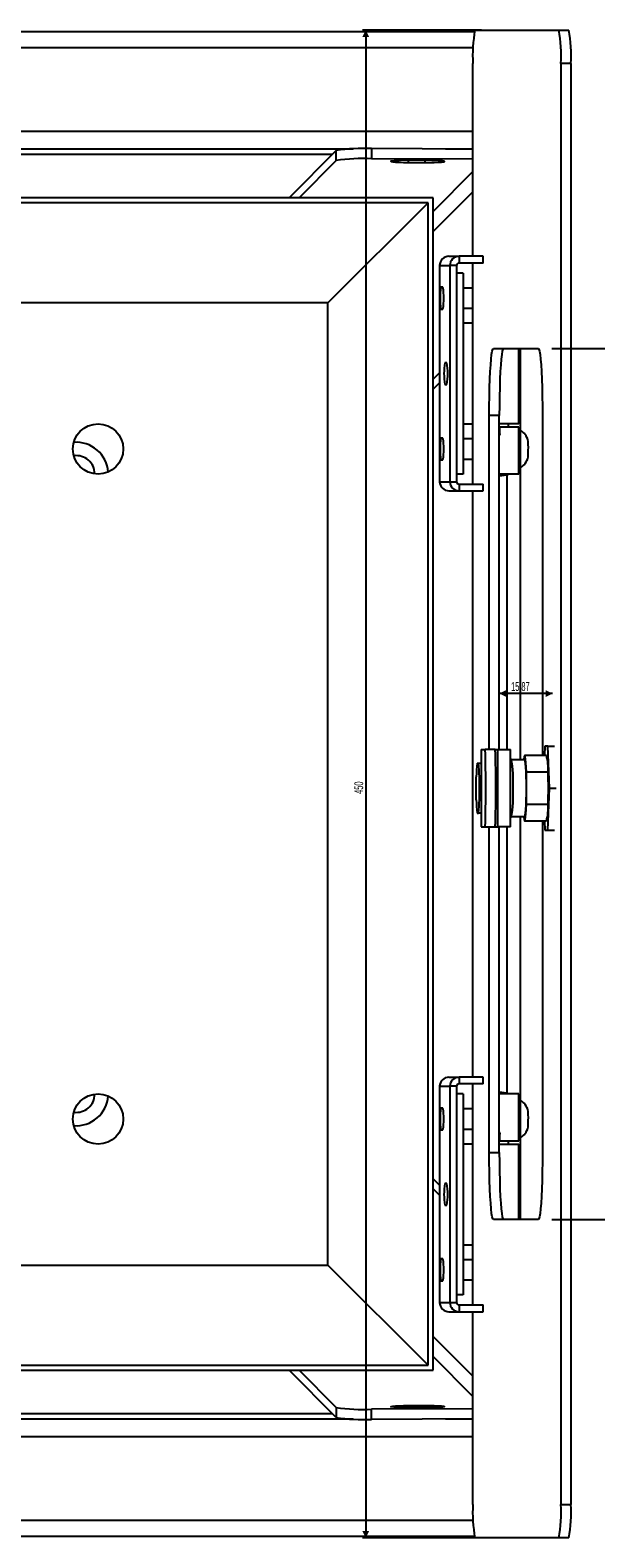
# Model space of a CAD drawing. Header units: millimetres. Extents: x 75 to 1063, y 48 to 1489.
# Tile 2 of 7: x 379 to 548, y 48 to 498. Entities that reach past the tile are written whole.
import ezdxf

# ---------------------------------------------------------------- set-up
doc = ezdxf.new("R2010")
doc.units = ezdxf.units.MM
doc.layers.add('FORMAT', color=7, linetype='Continuous')
doc.styles.add('SLDTEXTSTYLE0', font='TXT', dxfattribs={"width": 0.605})
doc.dimstyles.new('SLDDIMSTYLE1', dxfattribs={"dimtxt": 2.568319, "dimasz": 2, "dimexe": 0, "dimexo": 0.0625, "dimgap": 0.64208, "dimtad": 1, "dimrnd": 1e-09, "dimzin": 12, "dimdsep": 46, "dimtxsty": 'SLDTEXTSTYLE0', "dimsah": 1, "dimcen": 0.09, "dimadec": 0, "dimazin": 3, "dimtfac": 1, "dimtmove": 0, "dimatfit": 0, "dimfxl": 0, "dimfrac": 2, "dimtolj": 1, "dimtzin": 12, "dimarcsym": 0})
doc.dimstyles.new('SLDDIMSTYLE2', dxfattribs={"dimtxt": 2.568319, "dimasz": 2, "dimexe": 0, "dimexo": 0.0625, "dimgap": 0.64208, "dimtad": 1, "dimrnd": 1e-09, "dimzin": 12, "dimdsep": 46, "dimtxsty": 'SLDTEXTSTYLE0', "dimsah": 1, "dimcen": 0.09, "dimadec": 0, "dimazin": 3, "dimtfac": 1, "dimtofl": 0, "dimtmove": 0, "dimatfit": 3, "dimfxl": 0, "dimfrac": 2, "dimtolj": 1, "dimtzin": 12, "dimarcsym": 0})

# ---------------------------------------------------------------- blocks, each defined once
blk = doc.blocks.new('_D_2')
at = {"layer": 'FORMAT'}
blk.add_line((534.97, 299.71), (519.1, 299.71), dxfattribs=at)
for points in [[(519.1, 299.71), (521.1, 298.71), (521.1, 300.71)], [(534.97, 299.71), (532.97, 300.71), (532.97, 298.71)]]:
    blk.add_solid(points, dxfattribs=at)
at = {"layer": 'FORMAT', "insert": (522.62, 303.12), "char_height": 2.646, "attachment_point": 1, "style": 'SLDTEXTSTYLE0'}
blk.add_mtext('15,87', dxfattribs=at)
blk = doc.blocks.new('_D_3')
at = {"layer": 'FORMAT'}
for p, q in [((534.74, 402.71), (675.82, 402.71)), ((674.83, 142.71), (674.83, 402.71)), ((534.74, 142.71), (675.82, 142.71))]:
    blk.add_line(p, q, dxfattribs=at)
for points in [[(674.83, 402.71), (673.83, 400.71), (675.83, 400.71)], [(674.83, 142.71), (675.83, 144.71), (673.83, 144.71)]]:
    blk.add_solid(points, dxfattribs=at)
at = {"layer": 'FORMAT', "insert": (671.42, 269.77), "char_height": 2.646, "attachment_point": 1, "rotation": 90, "style": 'SLDTEXTSTYLE0'}
blk.add_mtext('260', dxfattribs=at)
blk = doc.blocks.new('_D_4')
at = {"layer": 'FORMAT'}
for p, q in [((513.83, 497.71), (478.24, 497.71)), ((479.23, 497.71), (479.23, 47.71)), ((513.83, 47.71), (478.24, 47.71))]:
    blk.add_line(p, q, dxfattribs=at)
for points in [[(479.23, 497.71), (478.23, 495.71), (480.23, 495.71)], [(479.23, 47.71), (480.23, 49.71), (478.23, 49.71)]]:
    blk.add_solid(points, dxfattribs=at)
at = {"layer": 'FORMAT', "insert": (475.82, 269.77), "char_height": 2.646, "attachment_point": 1, "rotation": 90, "style": 'SLDTEXTSTYLE0'}
blk.add_mtext('450', dxfattribs=at)

msp = doc.modelspace()

# ---------------------------------------------------------------- linework, layer by layer
at = {"color": 7, "linetype": 'Continuous', "lineweight": 25}
for p, q in [((511.636, 497.205), (81.857, 497.205)), ((511.828, 497.711), (536.858, 497.711)), ((536.858, 497.711), (539.852, 497.711)), ((511.217, 430.211), (511.217, 487.711)), ((540.463, 487.711), (537.468, 487.711)), ((537.468, 487.711), (537.468, 57.711)), ((540.463, 487.711), (540.463, 57.711)), ((131.364, 460.721), (469.354, 460.721)), ((470.399, 461.768), (456.367, 447.711)), ((470.399, 458.774), (470.399, 461.768)), ((480.989, 462.342), (480.99, 459.348)), ((511.217, 462.231), (480.989, 462.342)), ((511.217, 459.237), (480.99, 459.348)), ((470.399, 458.774), (459.356, 447.711)), ((491.927, 458.205), (496.918, 458.187)), ((497.588, 458.858), (492.597, 458.876)), ((499.358, 447.711), (99.358, 447.711)), ((497.855, 446.208), (100.86, 446.208)), ((497.855, 446.208), (467.948, 416.302)), ((497.855, 99.214), (497.855, 446.208)), ((499.358, 97.711), (499.358, 447.711)), ((504.028, 430.211), (507.081, 430.211)), ((507.081, 430.211), (507.081, 428.211)), ((514.331, 430.211), (507.081, 430.211)), ((514.331, 428.211), (507.081, 428.211)), ((511.217, 362.211), (511.217, 428.211)), ((514.331, 428.211), (514.331, 430.211)), ((501.297, 427.474), (504.349, 427.474)), ((501.297, 427.474), (501.297, 362.947)), ((506.346, 427.474), (504.349, 427.474)), ((504.349, 427.474), (504.349, 362.947)), ((506.346, 427.474), (506.346, 362.947)), ((508.348, 425.211), (506.346, 425.211)), ((508.348, 425.211), (508.348, 365.211)), ((502.289, 420.961), (501.678, 420.961)), ((511.217, 420.711), (508.348, 420.711)), ((467.948, 416.302), (130.767, 416.302)), ((467.948, 129.12), (467.948, 416.302)), ((501.678, 414.461), (502.289, 414.461)), ((508.348, 414.711), (511.217, 414.711)), ((511.217, 410.211), (508.348, 410.211)), ((517.322, 402.711), (530.753, 402.711)), ((524.887, 380.211), (524.887, 402.711)), ((525.358, 402.711), (525.358, 279.961)), ((503.449, 398.461), (502.838, 398.461)), ((501.297, 395.459), (499.358, 393.516)), ((501.297, 392.459), (499.358, 390.516)), ((502.838, 391.961), (503.449, 391.961)), ((516.101, 282.961), (516.101, 382.711)), ((519.096, 382.711), (516.101, 382.711)), ((519.096, 282.961), (519.096, 382.711)), ((531.974, 382.711), (531.974, 281.211)), ((508.348, 380.211), (511.217, 380.211)), ((524.887, 380.211), (519.096, 380.211)), ((519.253, 379.211), (519.096, 379.211)), ((519.253, 377.211), (519.253, 379.211)), ((524.887, 379.211), (519.253, 379.211)), ((521.887, 379.211), (521.887, 380.211)), ((524.887, 365.211), (524.887, 379.211)), ((502.289, 375.961), (501.678, 375.961)), ((511.217, 375.711), (508.348, 375.711)), ((501.678, 369.461), (502.289, 369.461)), ((508.348, 369.711), (511.217, 369.711)), ((508.348, 365.211), (506.346, 365.211)), ((524.887, 365.211), (519.096, 365.211)), ((521.365, 365.049), (521.365, 282.961)), ((501.297, 362.947), (504.349, 362.947)), ((504.028, 360.211), (507.081, 360.211)), ((504.349, 362.947), (506.346, 362.947)), ((507.081, 362.211), (507.081, 360.211)), ((507.081, 362.211), (514.331, 362.211)), ((507.081, 360.211), (514.331, 360.211)), ((511.217, 185.211), (511.217, 360.211)), ((514.331, 360.211), (514.331, 362.211)), ((532.711, 283.961), (532.614, 281.211)), ((533.593, 283.961), (532.711, 283.961)), ((534.033, 271.461), (533.593, 283.961)), ((533.593, 283.961), (535.589, 283.961)), ((513.721, 282.961), (513.721, 259.961)), ((513.721, 282.961), (513.728, 282.961)), ((513.728, 282.961), (513.728, 259.961)), ((513.728, 282.961), (514.888, 282.961)), ((517.882, 282.961), (514.888, 282.961)), ((517.882, 282.961), (518.658, 282.961)), ((518.658, 259.961), (518.658, 282.961)), ((518.658, 282.961), (522.413, 282.961)), ((522.413, 259.961), (522.413, 282.961)), ((522.672, 280.211), (522.413, 280.211)), ((526.664, 279.961), (522.798, 279.961)), ((533.152, 281.211), (526.664, 281.211)), ((512.232, 268.024), (512.232, 274.898)), ((512.48, 278.961), (512.9, 278.961)), ((512.9, 278.961), (513.721, 278.961)), ((513.721, 274.898), (513.148, 274.898)), ((513.148, 268.024), (513.148, 274.898)), ((527.183, 271.461), (527.183, 276.237)), ((533.671, 276.237), (527.183, 276.237)), ((527.183, 266.685), (527.183, 271.461)), ((533.593, 258.961), (534.033, 271.461)), ((534.033, 271.461), (536.029, 271.461)), ((513.148, 268.024), (513.721, 268.024)), ((527.183, 266.685), (533.671, 266.685)), ((512.48, 263.961), (512.9, 263.961)), ((513.721, 263.961), (512.9, 263.961)), ((522.413, 262.711), (522.672, 262.711)), ((522.798, 262.961), (526.664, 262.961)), ((525.358, 262.961), (525.358, 142.711)), ((526.664, 261.711), (533.152, 261.711)), ((531.974, 261.711), (531.974, 162.711)), ((532.614, 261.711), (532.711, 258.961)), ((513.728, 259.961), (513.721, 259.961)), ((513.728, 259.961), (514.888, 259.961)), ((514.888, 259.961), (517.882, 259.961)), ((516.101, 162.711), (516.101, 259.961)), ((517.882, 259.961), (518.658, 259.961)), ((522.413, 259.961), (518.658, 259.961)), ((519.096, 162.711), (519.096, 259.961)), ((521.365, 259.961), (521.365, 180.373)), ((532.711, 258.961), (533.593, 258.961)), ((533.593, 258.961), (535.589, 258.961)), ((504.028, 185.211), (507.081, 185.211)), ((507.081, 185.211), (507.081, 183.211)), ((514.331, 185.211), (507.081, 185.211)), ((514.331, 183.211), (514.331, 185.211)), ((501.297, 182.474), (504.349, 182.474)), ((501.297, 182.474), (501.297, 117.947)), ((506.346, 182.474), (504.349, 182.474)), ((504.349, 182.474), (504.349, 117.947)), ((506.346, 182.474), (506.346, 117.947)), ((508.348, 180.211), (506.346, 180.211)), ((514.331, 183.211), (507.081, 183.211)), ((508.348, 180.211), (508.348, 120.211)), ((511.217, 117.211), (511.217, 183.211)), ((524.887, 180.211), (519.096, 180.211)), ((524.887, 166.211), (524.887, 180.211)), ((502.289, 175.961), (501.678, 175.961)), ((511.217, 175.711), (508.348, 175.711)), ((501.678, 169.461), (502.289, 169.461)), ((508.348, 169.711), (511.217, 169.711)), ((519.253, 166.211), (519.253, 168.211)), ((511.217, 165.211), (508.348, 165.211)), ((516.101, 162.711), (519.096, 162.711)), ((519.253, 166.211), (519.096, 166.211)), ((519.096, 165.211), (524.887, 165.211)), ((519.253, 166.211), (524.887, 166.211)), ((521.887, 165.211), (521.887, 166.211)), ((524.887, 142.711), (524.887, 165.211)), ((501.297, 152.963), (499.358, 154.906)), ((503.449, 153.461), (502.838, 153.461)), ((501.297, 149.963), (499.358, 151.906)), ((502.838, 146.961), (503.449, 146.961)), ((530.753, 142.711), (517.322, 142.711)), ((508.348, 135.211), (511.217, 135.211)), ((502.289, 130.961), (501.678, 130.961)), ((511.217, 130.711), (508.348, 130.711)), ((130.767, 129.12), (467.948, 129.12)), ((497.855, 99.214), (467.948, 129.12)), ((501.678, 124.461), (502.289, 124.461)), ((508.348, 124.711), (511.217, 124.711)), ((501.297, 117.947), (504.349, 117.947)), ((504.349, 117.947), (506.346, 117.947)), ((508.348, 120.211), (506.346, 120.211)), ((507.081, 117.211), (507.081, 115.211)), ((507.081, 117.211), (514.331, 117.211)), ((514.331, 115.211), (514.331, 117.211)), ((504.028, 115.211), (507.081, 115.211)), ((507.081, 115.211), (514.331, 115.211)), ((511.217, 57.711), (511.217, 115.211)), ((100.86, 99.214), (497.855, 99.214)), ((99.358, 97.711), (499.358, 97.711)), ((470.399, 83.653), (456.367, 97.711)), ((470.399, 86.648), (459.356, 97.711)), ((470.399, 86.648), (470.399, 83.653)), ((480.989, 83.079), (480.99, 86.074)), ((511.217, 86.185), (480.99, 86.074)), ((491.927, 87.217), (496.918, 87.235)), ((497.588, 86.564), (492.597, 86.545)), ((469.354, 84.7), (131.364, 84.7)), ((511.217, 83.19), (480.989, 83.079)), ((537.468, 57.711), (540.463, 57.711)), ((81.857, 48.216), (511.636, 48.216)), ((536.858, 47.711), (511.828, 47.711)), ((539.852, 47.711), (536.858, 47.711))]:
    msp.add_line(p, q, dxfattribs=at)
at = {"color": 8, "linetype": 'Continuous', "lineweight": 25}
for p, q in [((81.563, 492.511), (511.292, 492.511)), ((81.563, 467.557), (511.217, 467.557)), ((125.33, 462.261), (475.391, 462.261)), ((503.033, 462.261), (511.217, 462.261)), ((491.927, 458.876), (491.927, 458.205)), ((496.918, 458.86), (496.918, 458.187)), ((511.217, 455.485), (499.358, 443.603)), ((499.358, 437.609), (511.217, 449.491)), ((519.096, 377.211), (519.253, 377.211)), ((519.253, 168.211), (519.096, 168.211)), ((499.358, 107.813), (511.217, 95.931)), ((511.217, 89.936), (499.358, 101.818)), ((491.927, 86.545), (491.927, 87.217)), ((496.918, 86.561), (496.918, 87.235)), ((475.391, 83.16), (125.33, 83.16)), ((511.217, 83.16), (503.033, 83.16)), ((511.217, 77.864), (81.563, 77.864)), ((511.292, 52.911), (81.563, 52.911))]:
    msp.add_line(p, q, dxfattribs=at)
at = {"color": 7, "linetype": 'Continuous', "lineweight": 25, "flags": 128}
for points in [[(492.597, 458.876), (491.165, 458.87), (489.807, 458.841), (488.617, 458.792), (487.675, 458.726), (487.046, 458.647), (486.772, 458.561), (486.873, 458.473), (487.34, 458.39), (488.143, 458.317), (489.227, 458.26), (490.517, 458.221), (491.927, 458.205)], [(496.918, 458.187), (498.35, 458.193), (499.707, 458.221), (500.898, 458.271), (501.839, 458.337), (502.469, 458.416), (502.743, 458.502), (502.642, 458.59), (502.175, 458.673), (501.372, 458.745), (500.288, 458.803), (498.997, 458.841), (497.588, 458.858)], [(516.101, 382.711), (516.114, 385.557), (516.151, 388.345), (516.211, 391.019), (516.295, 393.524), (516.399, 395.808), (516.523, 397.826), (516.662, 399.536), (516.815, 400.903), (516.978, 401.901), (517.148, 402.507), (517.322, 402.711)], [(520.316, 402.711), (520.143, 402.507), (519.972, 401.901), (519.809, 400.903), (519.656, 399.536), (519.517, 397.826), (519.394, 395.808), (519.289, 393.524), (519.206, 391.019), (519.145, 388.345), (519.108, 385.557), (519.096, 382.711)], [(530.753, 402.711), (530.927, 402.507), (531.097, 401.901), (531.26, 400.903), (531.413, 399.536), (531.552, 397.826), (531.676, 395.808), (531.78, 393.524), (531.863, 391.019), (531.924, 388.345), (531.961, 385.557), (531.974, 382.711)], [(527.183, 276.237), (527.118, 277.775), (527.036, 279.08), (526.94, 280.103), (526.834, 280.807), (526.721, 281.166), (526.607, 281.166), (526.495, 280.807), (526.389, 280.103), (526.373, 279.961)], [(527.183, 271.461), (527.172, 273.228), (527.138, 274.918), (527.084, 276.457), (527.011, 277.778), (526.924, 278.822), (526.824, 279.545), (526.718, 279.914), (526.664, 279.961)], [(526.664, 262.961), (526.718, 263.007), (526.824, 263.377), (526.924, 264.1), (527.011, 265.144), (527.084, 266.465), (527.138, 268.004), (527.172, 269.694), (527.183, 271.461)], [(526.373, 262.961), (526.389, 262.818), (526.495, 262.115), (526.607, 261.756), (526.721, 261.756), (526.834, 262.115), (526.94, 262.818), (527.036, 263.842), (527.118, 265.146), (527.183, 266.685)], [(517.322, 142.711), (517.148, 142.914), (516.978, 143.521), (516.815, 144.518), (516.662, 145.886), (516.523, 147.596), (516.399, 149.614), (516.295, 151.898), (516.211, 154.403), (516.151, 157.076), (516.114, 159.865), (516.101, 162.711)], [(519.096, 162.711), (519.108, 159.865), (519.145, 157.076), (519.206, 154.403), (519.289, 151.898), (519.394, 149.614), (519.517, 147.596), (519.656, 145.886), (519.809, 144.518), (519.972, 143.521), (520.143, 142.914), (520.316, 142.711)], [(531.974, 162.711), (531.961, 159.865), (531.924, 157.076), (531.863, 154.403), (531.78, 151.898), (531.676, 149.614), (531.552, 147.596), (531.413, 145.886), (531.26, 144.518), (531.097, 143.521), (530.927, 142.914), (530.753, 142.711)], [(492.597, 86.545), (491.165, 86.552), (489.807, 86.58), (488.617, 86.629), (487.675, 86.696), (487.046, 86.775), (486.772, 86.861), (486.873, 86.949), (487.34, 87.032), (488.143, 87.104), (489.227, 87.162), (490.517, 87.2), (491.927, 87.217)], [(496.918, 87.235), (498.35, 87.229), (499.707, 87.2), (500.898, 87.151), (501.839, 87.085), (502.469, 87.006), (502.743, 86.919), (502.642, 86.832), (502.175, 86.749), (501.372, 86.676), (500.288, 86.619), (498.997, 86.58), (497.588, 86.564)]]:
    msp.add_lwpolyline(points, dxfattribs=at)
at = {"color": 7, "linetype": 'Continuous', "lineweight": 25}
for centre in [(399.358, 372.711), (399.358, 172.711)]:
    msp.add_circle(centre, 7.5, dxfattribs=at)
for centre, radius, start, end in [((552.625, 490.202), 41.482, 169.57067, 183.44235), ((496.058, 490.201), 41.485, 356.55807, 10.42892), ((499.053, 490.201), 41.484, 356.55793, 10.42905), ((478.43, 411.557), 50.85, 87.11549, 99.08805), ((478.431, 408.562), 50.85, 87.11552, 99.08801), ((504.031, 427.477), 2.734, 90.05332, 180.05379), ((507.083, 427.477), 2.734, 90.05319, 180.05392), ((507.082, 427.475), 0.736, 90.05252, 180.05421), ((521.749, 417.711), 20.332, 170.80212, 189.19788), ((482.22, 417.711), 20.33, 350.80121, 9.19879), ((522.909, 395.211), 20.332, 170.80209, 189.19791), ((483.38, 395.211), 20.33, 350.80119, 9.19881), ((392.858, 365.211), 9.5, 3.72629, 94.44495), ((521.749, 372.711), 20.332, 170.80207, 189.19793), ((482.22, 372.711), 20.33, 350.80116, 9.19884), ((511.563, 373.25), 16.199, 356.65519, 8.63452), ((392.858, 365.211), 5.5, 0.6982, 97.47304), ((514.035, 371.837), 13.707, 351.24302, 1.95417), ((518.887, 373.961), 9.25, 271.29081, 288.92464), ((504.031, 362.945), 2.734, 179.94643, 269.94646), ((507.083, 362.945), 2.734, 179.9463, 269.94659), ((507.082, 362.947), 0.736, 179.94661, 269.94666), ((158.092, 271.461), 356.981, 358.15392, 1.84608), ((161.087, 271.461), 356.981, 358.15392, 1.84608), ((488.181, 273.714), 35.097, 356.31923, 10.66778), ((518.778, 277.197), 14.924, 356.31153, 15.60085), ((557.313, 274.185), 45.086, 173.91912, 179.09389), ((468.071, 274.185), 45.083, 0.90572, 6.08085), ((385.974, 271.461), 147.774, 358.14781, 1.85219), ((488.181, 269.208), 35.097, 349.33222, 3.68078), ((557.313, 268.737), 45.086, 180.90611, 186.08088), ((468.071, 268.737), 45.083, 353.91915, 359.09428), ((518.778, 265.724), 14.924, 344.39914, 3.68848), ((504.031, 182.477), 2.734, 90.05354, 180.05357), ((507.083, 182.477), 2.734, 90.05341, 180.0537), ((392.858, 180.211), 5.5, 262.52696, 359.3018), ((507.082, 182.475), 0.736, 90.05334, 180.05339), ((518.887, 171.461), 9.25, 71.07536, 88.70919), ((392.858, 180.211), 9.5, 265.55505, 356.27371), ((521.749, 172.711), 20.332, 170.80207, 189.19793), ((482.22, 172.711), 20.33, 350.80116, 9.19884), ((511.563, 173.25), 16.199, 356.65516, 8.63456), ((514.035, 171.837), 13.707, 351.24305, 1.95416), ((522.909, 150.211), 20.332, 170.8021, 189.1979), ((483.38, 150.211), 20.33, 350.80119, 9.19881), ((521.749, 127.711), 20.332, 170.80211, 189.19789), ((482.22, 127.711), 20.33, 350.80121, 9.19879), ((504.031, 117.945), 2.734, 179.94621, 269.94668), ((507.083, 117.945), 2.734, 179.94608, 269.94681), ((507.082, 117.947), 0.736, 179.94579, 269.94748), ((478.431, 136.86), 50.85, 260.91199, 272.88448), ((478.43, 133.865), 50.85, 260.91195, 272.88451), ((552.625, 55.22), 41.482, 176.55765, 190.42933), ((496.058, 55.22), 41.485, 349.57108, 3.44193), ((499.053, 55.22), 41.484, 349.57095, 3.44207)]:
    msp.add_arc(centre, radius, start, end, dxfattribs=at)
for points, knots in [([(527.58, 375.677), (527.272, 376.296), (526.738, 377.369), (525.768, 378.055), (525.358, 378.345)], [0, 0, 0, 0, 0.5768267, 1, 1, 1, 1]), ([(519.253, 377.211), (519.246, 377.097), (519.233, 376.911), (519.134, 376.756), (519.096, 376.696)], [0, 0, 0, 0, 0.6152996, 1, 1, 1, 1]), ([(525.358, 367.077), (525.769, 367.369), (526.74, 368.056), (527.275, 369.132), (527.583, 369.753)], [0, 0, 0, 0, 0.4238157, 1, 1, 1, 1]), ([(527.58, 175.677), (527.272, 176.296), (526.738, 177.369), (525.768, 178.055), (525.358, 178.345)], [0, 0, 0, 0, 0.5768282, 1, 1, 1, 1]), ([(519.096, 168.75), (519.096, 168.749), (519.171, 168.665), (519.231, 168.473), (519.247, 168.287), (519.253, 168.211)], [0, 0, 0, 0, 0.0050694, 0.5942263, 1, 1, 1, 1]), ([(525.358, 167.077), (525.769, 167.369), (526.74, 168.056), (527.275, 169.132), (527.583, 169.753)], [0, 0, 0, 0, 0.4238141, 1, 1, 1, 1])]:
    msp.add_open_spline(points, degree=3, knots=knots, dxfattribs=at)

# ---------------------------------------------------------------- dimensions: what is measured, and where the dimension line sits
at = {"layer": 'FORMAT'}
for base, p1, p2, picture, middle in [((479.23, 47.711), (514.822, 497.711), (514.822, 47.711), '_D_4', (479.23, 272.711)), ((674.83, 402.711), (533.747, 142.711), (533.747, 402.711), '_D_3', (674.83, 272.711))]:
    dim = msp.add_linear_dim(base=base, p1=p1, p2=p2, angle=90, dimstyle='SLDDIMSTYLE2', dxfattribs=at)
    dim.commit()
    dim.dimension.update_dxf_attribs({"geometry": picture, "text_midpoint": middle, "dimtype": 160})
dim = msp.add_linear_dim(base=(519.096, 299.711), p1=(534.968, 382.711), p2=(519.096, 382.711), dimstyle='SLDDIMSTYLE1', dxfattribs=at)
dim.commit()
dim.dimension.update_dxf_attribs({"geometry": '_D_2', "text_midpoint": (527.032, 299.711), "dimtype": 160})

doc.saveas('drawing.dxf')
